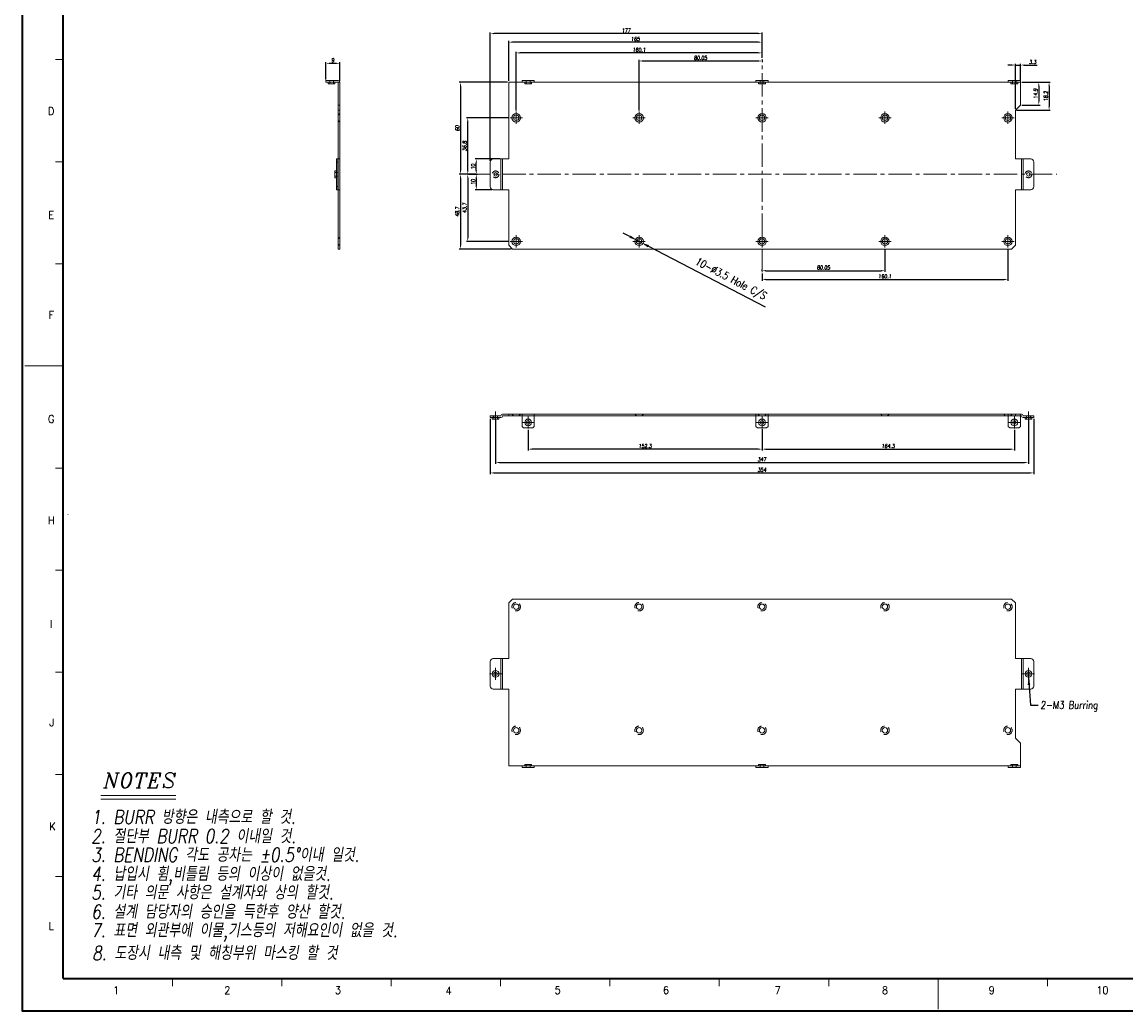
# Model space of a CAD drawing. Header units: millimetres. Extents: x 4497 to 11741, y 5958 to 12619.
# Tile 126 of 256: x 6067 to 6786, y 7598 to 8242. Entities that reach past the tile are written whole.
import ezdxf
from ezdxf.enums import TextEntityAlignment as Align

# ---------------------------------------------------------------- set-up
doc = ezdxf.new("R2010")
doc.units = ezdxf.units.MM
doc.header["$LTSCALE"] = 0.8
doc.header["$PDMODE"] = 3
doc.header["$PDSIZE"] = 0.3125
for name, pattern in [('CENTER', [50.8, 31.75, -6.35, 6.35, -6.35]), ('CENTER2', [28.575, 19.05, -3.175, 3.175, -3.175]), ('HIDDEN', [9.525, 6.35, -3.175])]:
    doc.linetypes.add(name, pattern=pattern)
doc.layers.get('0').update_dxf_attribs({"linetype": 'CONTINUOUS', "lineweight": 0})
doc.layers.get('Defpoints').update_dxf_attribs({"linetype": 'CONTINUOUS', "lineweight": 0})
for name, color, linetype, lineweight in [('1', 2, 'CENTER', 0), ('2', 3, 'CONTINUOUS', 0), ('3', 5, 'HIDDEN', 0), ('4', 1, 'CENTER2', 9)]:
    doc.layers.add(name, color=color, linetype=linetype, lineweight=lineweight)
doc.styles.add('A', font='ITALIC', dxfattribs={"height": 3})
doc.styles.add('linetech', font='romans.shx', dxfattribs={"width": 0.8, "oblique": 10, "bigfont": 'whgtxt.shx'})
doc.styles.get("Standard").update_dxf_attribs({"font": 'romans.shx', "width": 0.8, "oblique": 5, "bigfont": 'whgtxt.shx'})
doc.dimstyles.get("Standard").update_dxf_attribs({"dimtxt": 2.5, "dimasz": 2.5, "dimexe": 0.8, "dimexo": 0.8, "dimgap": 0.8, "dimtad": 1, "dimdsep": 46, "dimtxsty": 'Standard', "dimcen": 0, "dimclrd": 3, "dimclre": 3, "dimclrt": 3, "dimazin": 0, "dimtp": 0.001, "dimtm": 0.001, "dimtfac": 1, "dimtmove": 0, "dimatfit": 3, "dimfxl": 0, "dimtolj": 1, "dimarcsym": 0})

# ---------------------------------------------------------------- blocks, each defined once
blk = doc.blocks.new('*D118')
at = {"layer": '2', "color": 3, "lineweight": -2}
for p, q in [((6463.01, 8102.5), (6458.57, 8104.8)), ((6467.45, 8100.19), (6470.55, 8098.58)), ((6551.27, 8056.6), (6474.99, 8096.27))]:
    blk.add_line(p, q, dxfattribs=at)
at = {"layer": '2', "color": 3}
for points in [[(6463.4, 8103.24), (6462.63, 8101.76), (6467.45, 8100.19)], [(6475.37, 8097.01), (6474.6, 8095.53), (6470.55, 8098.58)]]:
    blk.add_solid(points, dxfattribs=at)
at = {"layer": 'Defpoints', "color": 0}
for p in [(6467.45, 8100.19), (6470.55, 8098.58)]:
    blk.add_point(p, dxfattribs=at)
at = {"layer": '2', "color": 3, "insert": (6528.41, 8074.58), "char_height": 5, "attachment_point": 5, "rotation": 332.52285}
blk.add_mtext('\\A1;10-∅3.5 Hole C/S', dxfattribs=at)
blk = doc.blocks.new('X')
at = {"layer": '1'}
for p, q in [((5247.84, 13723.59), (5255.84, 13723.59)), ((5251.84, 13719.59), (5251.84, 13727.59))]:
    blk.add_line(p, q, dxfattribs=at)
blk = doc.blocks.new('*D580')
at = {"layer": '2', "color": 3, "lineweight": -2}
for p, q in [((6396.75, 7976.71), (6396.75, 7963.32)), ((6549.05, 7976.71), (6549.05, 7963.32)), ((6546.55, 7964.12), (6399.25, 7964.12))]:
    blk.add_line(p, q, dxfattribs=at)
at = {"layer": '2', "color": 3}
for points in [[(6399.25, 7964.53), (6399.25, 7963.7), (6396.75, 7964.12)], [(6546.55, 7964.53), (6546.55, 7963.7), (6549.05, 7964.12)]]:
    blk.add_solid(points, dxfattribs=at)
at = {"layer": 'Defpoints', "color": 0}
for p in [(6396.75, 7977.51), (6549.05, 7977.51), (6396.75, 7964.12)]:
    blk.add_point(p, dxfattribs=at)
at = {"layer": '2', "color": 3, "insert": (6472.9, 7966.17), "char_height": 2.5, "attachment_point": 5}
blk.add_mtext('\\A1;152.3', dxfattribs=at)
blk = doc.blocks.new('*D581')
at = {"layer": '2', "color": 3, "lineweight": -2}
for p, q in [((6549.05, 7977.11), (6549.05, 7963.32)), ((6713.35, 7976.71), (6713.35, 7963.32)), ((6551.55, 7964.12), (6710.85, 7964.12))]:
    blk.add_line(p, q, dxfattribs=at)
at = {"layer": '2', "color": 3}
for points in [[(6551.55, 7964.53), (6551.55, 7963.7), (6549.05, 7964.12)], [(6710.85, 7964.53), (6710.85, 7963.7), (6713.35, 7964.12)]]:
    blk.add_solid(points, dxfattribs=at)
at = {"layer": 'Defpoints', "color": 0}
for p in [(6549.05, 7977.91), (6713.35, 7977.51), (6713.35, 7964.12)]:
    blk.add_point(p, dxfattribs=at)
at = {"layer": '2', "color": 3, "insert": (6631.2, 7966.17), "char_height": 2.5, "attachment_point": 5}
blk.add_mtext('\\A1;164.3', dxfattribs=at)
blk = doc.blocks.new('*D587')
at = {"layer": '2', "color": 3, "lineweight": -2}
for p, q in [((6265.09, 8204.88), (6265.09, 8216.16)), ((6267.59, 8215.36), (6271.59, 8215.36)), ((6274.09, 8203.88), (6274.09, 8216.16))]:
    blk.add_line(p, q, dxfattribs=at)
at = {"layer": '2', "color": 3}
for points in [[(6267.59, 8215.77), (6267.59, 8214.94), (6265.09, 8215.36)], [(6271.59, 8215.77), (6271.59, 8214.94), (6274.09, 8215.36)]]:
    blk.add_solid(points, dxfattribs=at)
at = {"layer": 'Defpoints', "color": 0}
for p in [(6274.09, 8215.36), (6265.09, 8204.08), (6274.09, 8203.08)]:
    blk.add_point(p, dxfattribs=at)
at = {"layer": '2', "color": 3, "insert": (6269.59, 8217.41), "char_height": 2.5, "attachment_point": 5}
blk.add_mtext('\\A1;9', dxfattribs=at)
blk = doc.blocks.new('*D588')
at = {"layer": '2', "color": 3, "lineweight": -2}
for p, q in [((6356.25, 8143.08), (6351.87, 8143.08)), ((6352.67, 8140.58), (6352.67, 8096.88)), ((6385.75, 8094.38), (6351.87, 8094.38))]:
    blk.add_line(p, q, dxfattribs=at)
at = {"layer": '2', "color": 3}
for points in [[(6352.25, 8140.58), (6353.08, 8140.58), (6352.67, 8143.08)], [(6352.25, 8096.88), (6353.08, 8096.88), (6352.67, 8094.38)]]:
    blk.add_solid(points, dxfattribs=at)
at = {"layer": 'Defpoints', "color": 0}
for p in [(6357.05, 8143.08), (6352.67, 8094.38), (6386.55, 8094.38)]:
    blk.add_point(p, dxfattribs=at)
at = {"layer": '2', "color": 3, "insert": (6350.62, 8118.73), "char_height": 2.5, "attachment_point": 5, "rotation": 90}
blk.add_mtext('\\A1;48.7', dxfattribs=at)
blk = doc.blocks.new('*D589')
at = {"layer": '2', "color": 3, "lineweight": -2}
for p, q in [((6357.41, 8140.58), (6357.41, 8101.88)), ((6357.85, 8143.08), (6358.21, 8143.08)), ((6384.15, 8099.38), (6356.61, 8099.38))]:
    blk.add_line(p, q, dxfattribs=at)
at = {"layer": '2', "color": 3}
for points in [[(6357, 8140.58), (6357.83, 8140.58), (6357.41, 8143.08)], [(6357, 8101.88), (6357.83, 8101.88), (6357.41, 8099.38)]]:
    blk.add_solid(points, dxfattribs=at)
at = {"layer": 'Defpoints', "color": 0}
for p in [(6357.05, 8143.08), (6357.41, 8099.38), (6384.95, 8099.38)]:
    blk.add_point(p, dxfattribs=at)
at = {"layer": '2', "color": 3, "insert": (6355.36, 8121.23), "char_height": 2.5, "attachment_point": 5, "rotation": 90}
blk.add_mtext('\\A1;43.7', dxfattribs=at)
blk = doc.blocks.new('*D590')
at = {"layer": '2', "color": 3, "lineweight": -2}
for p, q in [((6357.85, 8143.08), (6363.75, 8143.08)), ((6362.95, 8140.58), (6362.95, 8135.58)), ((6373.25, 8133.08), (6362.15, 8133.08))]:
    blk.add_line(p, q, dxfattribs=at)
at = {"layer": '2', "color": 3}
for points in [[(6362.53, 8140.58), (6363.36, 8140.58), (6362.95, 8143.08)], [(6362.53, 8135.58), (6363.36, 8135.58), (6362.95, 8133.08)]]:
    blk.add_solid(points, dxfattribs=at)
at = {"layer": 'Defpoints', "color": 0}
for p in [(6357.05, 8143.08), (6362.95, 8133.08), (6374.05, 8133.08)]:
    blk.add_point(p, dxfattribs=at)
at = {"layer": '2', "color": 3, "insert": (6360.9, 8138.08), "char_height": 2.5, "attachment_point": 5, "rotation": 90}
blk.add_mtext('\\A1;10', dxfattribs=at)
blk = doc.blocks.new('*D591')
at = {"layer": '2', "color": 3, "lineweight": -2}
for p, q in [((6378.25, 8153.08), (6362.15, 8153.08)), ((6362.95, 8145.58), (6362.95, 8150.58)), ((6357.85, 8143.08), (6363.75, 8143.08))]:
    blk.add_line(p, q, dxfattribs=at)
at = {"layer": '2', "color": 3}
for points in [[(6362.53, 8150.58), (6363.36, 8150.58), (6362.95, 8153.08)], [(6362.53, 8145.58), (6363.36, 8145.58), (6362.95, 8143.08)]]:
    blk.add_solid(points, dxfattribs=at)
at = {"layer": 'Defpoints', "color": 0}
for p in [(6362.95, 8153.08), (6379.05, 8153.08), (6357.05, 8143.08)]:
    blk.add_point(p, dxfattribs=at)
at = {"layer": '2', "color": 3, "insert": (6360.9, 8148.08), "char_height": 2.5, "attachment_point": 5, "rotation": 90}
blk.add_mtext('\\A1;10', dxfattribs=at)
blk = doc.blocks.new('*D592')
at = {"layer": '2', "color": 3, "lineweight": -2}
for p, q in [((6384.15, 8179.88), (6356.61, 8179.88)), ((6357.41, 8145.58), (6357.41, 8177.38)), ((6357.85, 8143.08), (6358.21, 8143.08))]:
    blk.add_line(p, q, dxfattribs=at)
at = {"layer": '2', "color": 3}
for points in [[(6357, 8177.38), (6357.83, 8177.38), (6357.41, 8179.88)], [(6357, 8145.58), (6357.83, 8145.58), (6357.41, 8143.08)]]:
    blk.add_solid(points, dxfattribs=at)
at = {"layer": 'Defpoints', "color": 0}
for p in [(6357.41, 8179.88), (6384.95, 8179.88), (6357.05, 8143.08)]:
    blk.add_point(p, dxfattribs=at)
at = {"layer": '2', "color": 3, "insert": (6355.36, 8161.48), "char_height": 2.5, "attachment_point": 5, "rotation": 90}
blk.add_mtext('\\A1;36.8', dxfattribs=at)
blk = doc.blocks.new('*D593')
at = {"layer": '2', "color": 3, "lineweight": -2}
for p, q in [((6383.25, 8203.08), (6351.87, 8203.08)), ((6352.67, 8200.58), (6352.67, 8145.58)), ((6362.95, 8143.08), (6351.87, 8143.08))]:
    blk.add_line(p, q, dxfattribs=at)
at = {"layer": '2', "color": 3}
for points in [[(6352.25, 8200.58), (6353.08, 8200.58), (6352.67, 8203.08)], [(6352.25, 8145.58), (6353.08, 8145.58), (6352.67, 8143.08)]]:
    blk.add_solid(points, dxfattribs=at)
at = {"layer": 'Defpoints', "color": 0}
for p in [(6384.05, 8203.08), (6352.67, 8143.08), (6363.75, 8143.08)]:
    blk.add_point(p, dxfattribs=at)
at = {"layer": '2', "color": 3, "insert": (6350.62, 8173.08), "char_height": 2.5, "attachment_point": 5, "rotation": 90}
blk.add_mtext('\\A1;60', dxfattribs=at)
blk = doc.blocks.new('*D594')
at = {"layer": '2', "color": 3, "lineweight": -2}
for p, q in [((6629.1, 8094.58), (6629.1, 8079.52)), ((6549.05, 8080.18), (6549.05, 8081.12)), ((6551.55, 8080.32), (6626.6, 8080.32))]:
    blk.add_line(p, q, dxfattribs=at)
at = {"layer": '2', "color": 3}
for points in [[(6551.55, 8080.74), (6551.55, 8079.9), (6549.05, 8080.32)], [(6626.6, 8080.74), (6626.6, 8079.9), (6629.1, 8080.32)]]:
    blk.add_solid(points, dxfattribs=at)
at = {"layer": 'Defpoints', "color": 0}
for p in [(6629.1, 8095.38), (6629.1, 8080.32), (6549.05, 8079.38)]:
    blk.add_point(p, dxfattribs=at)
at = {"layer": '2', "color": 3, "insert": (6589.07, 8082.37), "char_height": 2.5, "attachment_point": 5}
blk.add_mtext('\\A1;80.05', dxfattribs=at)
blk = doc.blocks.new('*D595')
at = {"layer": '2', "color": 3, "lineweight": -2}
for p, q in [((6709.15, 8094.58), (6709.15, 8073.82)), ((6549.05, 8078.58), (6549.05, 8073.82)), ((6551.55, 8074.62), (6706.65, 8074.62))]:
    blk.add_line(p, q, dxfattribs=at)
at = {"layer": '2', "color": 3}
for points in [[(6551.55, 8075.04), (6551.55, 8074.2), (6549.05, 8074.62)], [(6706.65, 8075.04), (6706.65, 8074.2), (6709.15, 8074.62)]]:
    blk.add_solid(points, dxfattribs=at)
at = {"layer": 'Defpoints', "color": 0}
for p in [(6709.15, 8095.38), (6549.05, 8079.38), (6709.15, 8074.62)]:
    blk.add_point(p, dxfattribs=at)
at = {"layer": '2', "color": 3, "insert": (6629.1, 8076.67), "char_height": 2.5, "attachment_point": 5}
blk.add_mtext('\\A1;160.1', dxfattribs=at)
blk = doc.blocks.new('*D596')
at = {"layer": '2', "color": 3, "lineweight": -2}
for p, q in [((6469, 8184.68), (6469, 8217.67)), ((6546.55, 8216.87), (6471.5, 8216.87)), ((6549.05, 8217.28), (6549.05, 8216.07))]:
    blk.add_line(p, q, dxfattribs=at)
at = {"layer": '2', "color": 3}
for points in [[(6471.5, 8217.29), (6471.5, 8216.45), (6469, 8216.87)], [(6546.55, 8217.29), (6546.55, 8216.45), (6549.05, 8216.87)]]:
    blk.add_solid(points, dxfattribs=at)
at = {"layer": 'Defpoints', "color": 0}
for p in [(6469, 8216.87), (6549.05, 8218.08), (6469, 8183.88)]:
    blk.add_point(p, dxfattribs=at)
at = {"layer": '2', "color": 3, "insert": (6509.02, 8218.92), "char_height": 2.5, "attachment_point": 5}
blk.add_mtext('\\A1;80.05', dxfattribs=at)
blk = doc.blocks.new('*D597')
at = {"layer": '2', "color": 3, "lineweight": -2}
for p, q in [((6388.95, 8184.68), (6388.95, 8222.95)), ((6546.55, 8222.15), (6391.45, 8222.15)), ((6549.05, 8218.88), (6549.05, 8222.95))]:
    blk.add_line(p, q, dxfattribs=at)
at = {"layer": '2', "color": 3}
for points in [[(6391.45, 8222.56), (6391.45, 8221.73), (6388.95, 8222.15)], [(6546.55, 8222.56), (6546.55, 8221.73), (6549.05, 8222.15)]]:
    blk.add_solid(points, dxfattribs=at)
at = {"layer": 'Defpoints', "color": 0}
for p in [(6388.95, 8222.15), (6549.05, 8218.08), (6388.95, 8183.88)]:
    blk.add_point(p, dxfattribs=at)
at = {"layer": '2', "color": 3, "insert": (6469, 8224.2), "char_height": 2.5, "attachment_point": 5}
blk.add_mtext('\\A1;160.1', dxfattribs=at)
blk = doc.blocks.new('*D598')
at = {"layer": '2', "color": 3, "lineweight": -2}
for p, q in [((6718.15, 8203.08), (6730.07, 8203.08)), ((6729.27, 8200.58), (6729.27, 8190.68)), ((6718.15, 8188.18), (6730.07, 8188.18))]:
    blk.add_line(p, q, dxfattribs=at)
at = {"layer": '2', "color": 3}
for points in [[(6728.85, 8200.58), (6729.68, 8200.58), (6729.27, 8203.08)], [(6728.85, 8190.68), (6729.68, 8190.68), (6729.27, 8188.18)]]:
    blk.add_solid(points, dxfattribs=at)
at = {"layer": 'Defpoints', "color": 0}
for p in [(6717.35, 8203.08), (6717.35, 8188.18), (6729.27, 8188.18)]:
    blk.add_point(p, dxfattribs=at)
at = {"layer": '2', "color": 3, "insert": (6727.22, 8195.63), "char_height": 2.5, "attachment_point": 5, "rotation": 90}
blk.add_mtext('\\A1;14.9', dxfattribs=at)
blk = doc.blocks.new('*D599')
at = {"layer": '2', "color": 3, "lineweight": -2}
for p, q in [((6718.15, 8203.08), (6736.76, 8203.08)), ((6735.96, 8200.58), (6735.96, 8187.38)), ((6714.85, 8184.88), (6736.76, 8184.88))]:
    blk.add_line(p, q, dxfattribs=at)
at = {"layer": '2', "color": 3}
for points in [[(6735.55, 8200.58), (6736.38, 8200.58), (6735.96, 8203.08)], [(6735.55, 8187.38), (6736.38, 8187.38), (6735.96, 8184.88)]]:
    blk.add_solid(points, dxfattribs=at)
at = {"layer": 'Defpoints', "color": 0}
for p in [(6717.35, 8203.08), (6714.05, 8184.88), (6735.96, 8184.88)]:
    blk.add_point(p, dxfattribs=at)
at = {"layer": '2', "color": 3, "insert": (6733.91, 8193.98), "char_height": 2.5, "attachment_point": 5, "rotation": 90}
blk.add_mtext('\\A1;18.2', dxfattribs=at)
blk = doc.blocks.new('*D600')
at = {"layer": '2', "color": 3, "lineweight": -2}
for p, q in [((6711.55, 8214.22), (6709.05, 8214.22)), ((6714.05, 8185.68), (6714.05, 8215.02)), ((6714.05, 8214.22), (6717.35, 8214.22)), ((6717.35, 8203.88), (6717.35, 8215.02)), ((6719.85, 8214.22), (6728.22, 8214.22))]:
    blk.add_line(p, q, dxfattribs=at)
at = {"layer": '2', "color": 3}
for points in [[(6711.55, 8214.64), (6711.55, 8213.81), (6714.05, 8214.22)], [(6719.85, 8214.64), (6719.85, 8213.81), (6717.35, 8214.22)]]:
    blk.add_solid(points, dxfattribs=at)
at = {"layer": 'Defpoints', "color": 0}
for p in [(6717.35, 8214.22), (6717.35, 8203.08), (6714.05, 8184.88)]:
    blk.add_point(p, dxfattribs=at)
at = {"layer": '2', "color": 3, "insert": (6725.29, 8216.27), "char_height": 2.5, "attachment_point": 5}
blk.add_mtext('\\A1;3.3', dxfattribs=at)
blk = doc.blocks.new('*D601')
at = {"layer": '2', "color": 3, "lineweight": -2}
for p, q in [((6372.05, 7983.91), (6372.05, 7947.83)), ((6726.05, 7983.91), (6726.05, 7947.83)), ((6374.55, 7948.63), (6723.55, 7948.63))]:
    blk.add_line(p, q, dxfattribs=at)
at = {"layer": '2', "color": 3}
for points in [[(6374.55, 7949.04), (6374.55, 7948.21), (6372.05, 7948.63)], [(6723.55, 7949.04), (6723.55, 7948.21), (6726.05, 7948.63)]]:
    blk.add_solid(points, dxfattribs=at)
at = {"layer": 'Defpoints', "color": 0}
for p in [(6372.05, 7984.71), (6726.05, 7984.71), (6726.05, 7948.63)]:
    blk.add_point(p, dxfattribs=at)
at = {"layer": '2', "color": 3, "insert": (6549.05, 7950.68), "char_height": 2.5, "attachment_point": 5}
blk.add_mtext('\\A1;354', dxfattribs=at)
blk = doc.blocks.new('*D602')
at = {"layer": '2', "color": 3, "lineweight": -2}
for p, q in [((6384.05, 8203.88), (6384.05, 8229.94)), ((6546.55, 8229.14), (6386.55, 8229.14)), ((6549.05, 8218.88), (6549.05, 8229.94))]:
    blk.add_line(p, q, dxfattribs=at)
at = {"layer": '2', "color": 3}
for points in [[(6386.55, 8229.56), (6386.55, 8228.72), (6384.05, 8229.14)], [(6546.55, 8229.56), (6546.55, 8228.72), (6549.05, 8229.14)]]:
    blk.add_solid(points, dxfattribs=at)
at = {"layer": 'Defpoints', "color": 0}
for p in [(6384.05, 8229.14), (6549.05, 8218.08), (6384.05, 8203.08)]:
    blk.add_point(p, dxfattribs=at)
at = {"layer": '2', "color": 3, "insert": (6466.55, 8231.19), "char_height": 2.5, "attachment_point": 5}
blk.add_mtext('\\A1;165', dxfattribs=at)
blk = doc.blocks.new('*D603')
at = {"layer": '2', "color": 3, "lineweight": -2}
for p, q in [((6372.05, 8151.88), (6372.05, 8235.5)), ((6546.55, 8234.7), (6374.55, 8234.7)), ((6549.05, 8218.88), (6549.05, 8235.5))]:
    blk.add_line(p, q, dxfattribs=at)
at = {"layer": '2', "color": 3}
for points in [[(6374.55, 8235.12), (6374.55, 8234.29), (6372.05, 8234.7)], [(6546.55, 8235.12), (6546.55, 8234.29), (6549.05, 8234.7)]]:
    blk.add_solid(points, dxfattribs=at)
at = {"layer": 'Defpoints', "color": 0}
for p in [(6372.05, 8234.7), (6549.05, 8218.08), (6372.05, 8151.08)]:
    blk.add_point(p, dxfattribs=at)
at = {"layer": '2', "color": 3, "insert": (6460.55, 8236.75), "char_height": 2.5, "attachment_point": 5}
blk.add_mtext('\\A1;177', dxfattribs=at)
blk = doc.blocks.new('*D604')
at = {"layer": '2', "color": 3, "lineweight": -2}
for p, q in [((6375.55, 7982.91), (6375.55, 7954.65)), ((6722.55, 7982.91), (6722.55, 7954.65)), ((6378.05, 7955.45), (6720.05, 7955.45))]:
    blk.add_line(p, q, dxfattribs=at)
at = {"layer": '2', "color": 3}
for points in [[(6378.05, 7955.87), (6378.05, 7955.04), (6375.55, 7955.45)], [(6720.05, 7955.87), (6720.05, 7955.04), (6722.55, 7955.45)]]:
    blk.add_solid(points, dxfattribs=at)
at = {"layer": 'Defpoints', "color": 0}
for p in [(6375.55, 7983.71), (6722.55, 7983.71), (6722.55, 7955.45)]:
    blk.add_point(p, dxfattribs=at)
at = {"layer": '2', "color": 3, "insert": (6549.05, 7957.5), "char_height": 2.5, "attachment_point": 5}
blk.add_mtext('\\A1;347', dxfattribs=at)

msp = doc.modelspace()

# ---------------------------------------------------------------- linework, layer by layer
at = {"color": 7, "linetype": 'Continuous', "lineweight": 35}
for q in [(6093.902, 8417.228), (7233.429, 7619.36)]:
    msp.add_line((6093.902, 7619.36), q, dxfattribs=at)
at = {"color": 7, "linetype": 'Continuous'}
for p, q in [((6088.922, 8217.761), (6093.902, 8217.761)), ((6088.922, 8151.272), (6093.902, 8151.272)), ((6088.922, 8084.783), (6093.902, 8084.783)), ((6069, 8018.294), (6093.902, 8018.294)), ((6088.922, 7951.805), (6093.902, 7951.805)), ((6088.922, 7885.316), (6093.902, 7885.316)), ((6088.922, 7818.827), (6093.902, 7818.827)), ((6088.922, 7752.338), (6093.902, 7752.338)), ((6088.922, 7685.849), (6093.902, 7685.849)), ((6165.123, 7614.379), (6165.123, 7619.36)), ((6236.343, 7614.379), (6236.343, 7619.36)), ((6307.564, 7614.379), (6307.564, 7619.36)), ((6378.784, 7614.379), (6378.784, 7619.36)), ((6450.004, 7614.379), (6450.004, 7619.36)), ((6521.225, 7614.379), (6521.225, 7619.36)), ((6592.445, 7614.379), (6592.445, 7619.36)), ((6663.666, 7599.438), (6663.666, 7619.36)), ((6684.781, 7619.36), (6898.442, 7619.36)), ((6684.781, 7619.36), (6898.442, 7619.36)), ((6733.49, 7619.36), (6898.442, 7619.36)), ((6734.886, 7614.379), (6734.886, 7619.36))]:
    msp.add_line(p, q, dxfattribs=at)
at = {"linetype": 'Continuous'}
for p, q in [((6265.086, 8203.083), (6265.086, 8204.083)), ((6265.086, 8204.083), (6273.086, 8204.083)), ((6265.086, 8203.083), (6274.086, 8203.083)), ((6266.486, 8202.083), (6266.486, 8203.083)), ((6266.486, 8202.083), (6270.886, 8202.083)), ((6270.886, 8202.083), (6270.886, 8203.083)), ((6273.086, 8094.383), (6273.086, 8203.083)), ((6274.086, 8203.083), (6274.086, 8094.383)), ((6384.05, 8203.083), (6384.05, 8153.083)), ((6384.05, 8203.083), (6717.35, 8203.083)), ((6392.75, 8203.083), (6392.75, 8204.083)), ((6392.75, 8204.083), (6400.75, 8204.083)), ((6400.75, 8203.083), (6400.75, 8204.083)), ((6545.05, 8204.083), (6545.05, 8203.083)), ((6545.05, 8204.083), (6553.05, 8204.083)), ((6553.05, 8203.083), (6553.05, 8204.083)), ((6709.35, 8204.083), (6717.35, 8204.083)), ((6709.35, 8204.083), (6709.35, 8203.083)), ((6717.35, 8204.083), (6717.35, 8188.183)), ((6717.35, 8188.183), (6714.05, 8184.883)), ((6714.05, 8153.083), (6714.05, 8184.883)), ((6271.886, 8133.083), (6271.886, 8153.083)), ((6271.886, 8153.083), (6274.086, 8153.083)), ((6272.886, 8133.083), (6272.886, 8153.083)), ((6374.05, 8153.083), (6384.05, 8153.083)), ((6379.05, 8153.083), (6379.05, 8133.083)), ((6380.05, 8153.083), (6380.05, 8133.083)), ((6714.05, 8153.083), (6724.05, 8153.083)), ((6718.05, 8133.083), (6718.05, 8153.083)), ((6719.05, 8133.083), (6719.05, 8153.083)), ((6270.886, 8145.283), (6271.886, 8145.283)), ((6270.886, 8145.283), (6270.886, 8140.883)), ((6271.886, 8151.083), (6272.886, 8151.083)), ((6372.05, 8135.083), (6372.05, 8151.083)), ((6726.05, 8135.083), (6726.05, 8151.083)), ((6270.886, 8140.883), (6271.886, 8140.883)), ((6272.886, 8135.083), (6271.886, 8135.083)), ((6274.086, 8133.083), (6271.886, 8133.083)), ((6374.05, 8133.083), (6384.05, 8133.083)), ((6384.05, 8133.083), (6384.05, 8096.883)), ((6714.05, 8133.083), (6724.05, 8133.083)), ((6714.05, 8096.883), (6714.05, 8133.083)), ((6274.086, 8096.883), (6273.086, 8096.883)), ((6274.086, 8094.383), (6273.086, 8094.383)), ((6384.05, 8096.883), (6386.55, 8094.383)), ((6386.55, 8094.383), (6711.55, 8094.383)), ((6711.55, 8094.383), (6714.05, 8096.883)), ((6380.05, 7986.915), (6718.05, 7986.915)), ((6384.05, 7986.915), (6384.05, 7985.915)), ((6386.55, 7986.915), (6386.55, 7985.915)), ((6711.55, 7985.915), (6711.55, 7986.915)), ((6714.05, 7985.915), (6714.05, 7986.915)), ((6372.05, 7985.715), (6372.05, 7984.715)), ((6372.05, 7985.715), (6379.05, 7985.715)), ((6372.05, 7984.715), (6379.05, 7984.715)), ((6373.35, 7984.715), (6373.35, 7983.715)), ((6373.35, 7983.715), (6377.75, 7983.715)), ((6374.05, 7985.715), (6374.05, 7984.715)), ((6377.75, 7984.715), (6377.75, 7983.715)), ((6379.05, 7985.915), (6379.05, 7985.715)), ((6380.05, 7985.715), (6380.05, 7985.915)), ((6380.05, 7985.915), (6718.05, 7985.915)), ((6392.75, 7978.915), (6392.75, 7985.915)), ((6400.75, 7985.915), (6400.75, 7978.915)), ((6545.05, 7978.915), (6545.05, 7985.915)), ((6553.05, 7985.915), (6553.05, 7978.915)), ((6709.35, 7978.915), (6709.35, 7985.915)), ((6717.35, 7985.915), (6717.35, 7978.915)), ((6718.05, 7985.915), (6718.05, 7985.715)), ((6719.05, 7985.715), (6719.05, 7985.915)), ((6719.05, 7985.715), (6726.05, 7985.715)), ((6719.05, 7984.715), (6726.05, 7984.715)), ((6720.35, 7984.715), (6720.35, 7983.715)), ((6720.35, 7983.715), (6724.75, 7983.715)), ((6724.05, 7984.715), (6724.05, 7985.715)), ((6724.75, 7984.715), (6724.75, 7983.715)), ((6726.05, 7984.715), (6726.05, 7985.715)), ((6393.75, 7977.915), (6392.75, 7978.915)), ((6399.75, 7977.915), (6393.75, 7977.915)), ((6399.75, 7977.915), (6400.75, 7978.915)), ((6546.05, 7977.915), (6545.05, 7978.915)), ((6552.05, 7977.915), (6546.05, 7977.915)), ((6552.05, 7977.915), (6553.05, 7978.915)), ((6710.35, 7977.915), (6709.35, 7978.915)), ((6716.35, 7977.915), (6710.35, 7977.915)), ((6716.35, 7977.915), (6717.35, 7978.915)), ((6386.55, 7866.512), (6384.05, 7864.012)), ((6386.55, 7866.512), (6711.55, 7866.512)), ((6714.05, 7864.012), (6711.55, 7866.512)), ((6384.05, 7827.812), (6384.05, 7864.012)), ((6714.05, 7864.012), (6714.05, 7827.812)), ((6372.05, 7825.812), (6372.05, 7809.812)), ((6374.05, 7827.812), (6384.05, 7827.812)), ((6379.05, 7827.812), (6379.05, 7807.812)), ((6380.05, 7827.812), (6380.05, 7807.812)), ((6714.05, 7827.812), (6724.05, 7827.812)), ((6718.05, 7827.812), (6718.05, 7807.812)), ((6719.05, 7827.812), (6719.05, 7807.812)), ((6726.05, 7825.812), (6726.05, 7809.812)), ((6374.05, 7807.812), (6384.05, 7807.812)), ((6384.05, 7757.812), (6384.05, 7807.812)), ((6714.05, 7807.812), (6724.05, 7807.812)), ((6714.05, 7807.812), (6714.05, 7776.012)), ((6717.35, 7772.712), (6714.05, 7776.012)), ((6717.35, 7772.712), (6717.35, 7756.812)), ((6717.35, 7757.812), (6384.05, 7757.812)), ((6392.75, 7757.812), (6392.75, 7756.812)), ((6400.75, 7756.812), (6392.75, 7756.812)), ((6394.55, 7757.812), (6394.55, 7758.812)), ((6398.95, 7758.812), (6394.55, 7758.812)), ((6398.95, 7757.812), (6398.95, 7758.812)), ((6400.75, 7757.812), (6400.75, 7756.812)), ((6545.05, 7757.812), (6545.05, 7756.812)), ((6553.05, 7756.812), (6545.05, 7756.812)), ((6551.25, 7758.812), (6546.85, 7758.812)), ((6546.85, 7757.812), (6546.85, 7758.812)), ((6551.25, 7757.812), (6551.25, 7758.812)), ((6553.05, 7757.812), (6553.05, 7756.812)), ((6709.35, 7757.812), (6709.35, 7756.812)), ((6717.35, 7756.812), (6709.35, 7756.812)), ((6715.55, 7758.812), (6711.15, 7758.812)), ((6711.15, 7757.812), (6711.15, 7758.812)), ((6715.55, 7757.812), (6715.55, 7758.812))]:
    msp.add_line(p, q, dxfattribs=at)
at = {"color": 7, "linetype": 'Continuous', "lineweight": 35}
msp.add_lwpolyline([(7255.176, 8438.294), (6067.176, 8438.294), (6067.176, 7598.294), (7255.176, 7598.294)], close=True, dxfattribs=at)
at = {"linetype": 'Continuous'}
for centre, radius in [((6388.95, 8179.883), 2.75), ((6388.95, 8179.883), 1.75), ((6469, 8179.883), 2.75), ((6469, 8179.883), 1.75), ((6549.05, 8179.883), 2.75), ((6549.05, 8179.883), 1.75), ((6629.1, 8179.883), 2.75), ((6629.1, 8179.883), 1.75), ((6709.15, 8179.883), 2.75), ((6709.15, 8179.883), 1.75), ((6375.55, 8143.083), 1.2), ((6722.55, 8143.083), 1.2), ((6388.95, 8099.383), 2.75), ((6469, 8099.383), 2.75), ((6549.05, 8099.383), 2.75), ((6629.1, 8099.383), 2.75), ((6709.15, 8099.383), 2.75), ((6388.95, 8099.383), 1.75), ((6469, 8099.383), 1.75), ((6549.05, 8099.383), 1.75), ((6629.1, 8099.383), 1.75), ((6709.15, 8099.383), 1.75), ((6396.75, 7981.515), 2.2), ((6396.75, 7981.515), 1.2), ((6549.05, 7981.515), 2.2), ((6549.05, 7981.515), 1.2), ((6713.35, 7981.515), 2.2), ((6713.35, 7981.515), 1.2), ((6388.95, 7861.512), 1.75), ((6469, 7861.512), 1.75), ((6549.05, 7861.512), 1.75), ((6629.1, 7861.512), 1.75), ((6709.15, 7861.512), 1.75), ((6375.55, 7817.812), 2.2), ((6375.55, 7817.812), 1.2), ((6722.55, 7817.812), 2.2), ((6722.55, 7817.812), 1.2), ((6388.95, 7781.012), 1.75), ((6469, 7781.012), 1.75), ((6549.05, 7781.012), 1.75), ((6629.1, 7781.012), 1.75), ((6709.15, 7781.012), 1.75)]:
    msp.add_circle(centre, radius, dxfattribs=at)
for centre, radius, start, end in [((6273.086, 8203.083), 1, 0, 90), ((6374.05, 8151.083), 2, 90, 180), ((6724.05, 8151.083), 2, 0, 90), ((6374.05, 8135.083), 2, 180, 270), ((6724.05, 8135.083), 2, 270, 0), ((6380.05, 7985.915), 1, 90, 180), ((6718.05, 7985.915), 1, 0, 90), ((6379.05, 7985.715), 1, 270, 0), ((6719.05, 7985.715), 1, 180, 270), ((6374.05, 7825.812), 2, 90, 180), ((6724.05, 7825.812), 2, 0, 90), ((6374.05, 7809.812), 2, 180, 270), ((6724.05, 7809.812), 2, 270, 0)]:
    msp.add_arc(centre, radius, start, end, dxfattribs=at)
at = {"layer": '1'}
for p, q in [((6375.55, 7980.715), (6375.55, 7988.715)), ((6722.55, 7980.715), (6722.55, 7988.715))]:
    msp.add_line(p, q, dxfattribs=at)
at = {"layer": '2'}
for p, q in [((6118.534, 7738.61), (6167.301, 7738.61)), ((6118.534, 7736.174), (6167.301, 7736.174))]:
    msp.add_line(p, q, dxfattribs=at)
at = {"layer": '3'}
for p, q in [((6267.486, 8202.083), (6267.486, 8204.083)), ((6269.886, 8204.083), (6267.486, 8204.083)), ((6269.886, 8202.083), (6269.886, 8204.083)), ((6394.55, 8203.083), (6394.55, 8202.083)), ((6394.55, 8202.083), (6398.95, 8202.083)), ((6395.55, 8204.083), (6395.55, 8202.083)), ((6395.55, 8202.083), (6395.55, 8204.083)), ((6397.95, 8204.083), (6395.55, 8204.083)), ((6397.95, 8202.083), (6397.95, 8204.083)), ((6397.95, 8202.083), (6397.95, 8204.083)), ((6398.95, 8203.083), (6398.95, 8202.083)), ((6546.85, 8203.083), (6546.85, 8202.083)), ((6546.85, 8202.083), (6551.25, 8202.083)), ((6547.85, 8204.083), (6547.85, 8202.083)), ((6547.85, 8202.083), (6547.85, 8204.083)), ((6550.25, 8204.083), (6547.85, 8204.083)), ((6550.25, 8202.083), (6550.25, 8204.083)), ((6550.25, 8202.083), (6550.25, 8204.083)), ((6551.25, 8203.083), (6551.25, 8202.083)), ((6711.15, 8203.083), (6711.15, 8202.083)), ((6711.15, 8202.083), (6715.55, 8202.083)), ((6714.55, 8204.083), (6712.15, 8204.083)), ((6712.15, 8204.083), (6712.15, 8202.083)), ((6712.15, 8202.083), (6712.15, 8204.083)), ((6714.55, 8202.083), (6714.55, 8204.083)), ((6714.55, 8202.083), (6714.55, 8204.083)), ((6715.55, 8203.083), (6715.55, 8202.083)), ((6274.086, 8188.183), (6273.086, 8188.183)), ((6274.086, 8184.883), (6273.086, 8184.883)), ((6273.086, 8181.633), (6274.086, 8182.633)), ((6273.086, 8178.133), (6274.086, 8177.133)), ((6270.886, 8144.283), (6272.886, 8144.283)), ((6270.886, 8141.883), (6272.886, 8141.883)), ((6272.886, 8141.883), (6272.886, 8144.283)), ((6273.086, 8101.133), (6274.086, 8102.133)), ((6273.086, 8097.633), (6274.086, 8096.633)), ((6386.2, 7986.915), (6387.2, 7985.915)), ((6391.7, 7986.915), (6390.7, 7985.915)), ((6392.75, 7985.915), (6392.75, 7986.915)), ((6400.75, 7985.915), (6400.75, 7986.915)), ((6467.25, 7985.915), (6466.25, 7986.915)), ((6471.75, 7986.915), (6470.75, 7985.915)), ((6545.05, 7985.915), (6545.05, 7986.915)), ((6547.3, 7985.915), (6546.3, 7986.915)), ((6551.8, 7986.915), (6550.8, 7985.915)), ((6553.05, 7985.915), (6553.05, 7986.915)), ((6627.35, 7985.915), (6626.35, 7986.915)), ((6631.85, 7986.915), (6630.85, 7985.915)), ((6707.4, 7985.915), (6706.4, 7986.915)), ((6709.35, 7985.915), (6709.35, 7986.915)), ((6711.9, 7986.915), (6710.9, 7985.915)), ((6717.35, 7986.915), (6717.35, 7985.915)), ((6374.35, 7983.715), (6374.35, 7985.715)), ((6374.35, 7983.715), (6374.35, 7985.715)), ((6376.75, 7985.715), (6374.35, 7985.715)), ((6376.75, 7985.715), (6376.75, 7983.715)), ((6376.75, 7983.715), (6376.75, 7985.715)), ((6723.75, 7985.715), (6721.35, 7985.715)), ((6721.35, 7983.715), (6721.35, 7985.715)), ((6721.35, 7983.715), (6721.35, 7985.715)), ((6723.75, 7985.715), (6723.75, 7983.715)), ((6723.75, 7983.715), (6723.75, 7985.715)), ((6096.947, 7921.499), (6097.271, 7921.499)), ((6395.55, 7756.812), (6395.55, 7758.812)), ((6395.55, 7758.812), (6395.55, 7756.812)), ((6395.55, 7756.812), (6397.95, 7756.812)), ((6397.95, 7758.812), (6397.95, 7756.812)), ((6397.95, 7758.812), (6397.95, 7756.812)), ((6547.85, 7756.812), (6547.85, 7758.812)), ((6547.85, 7758.812), (6547.85, 7756.812)), ((6547.85, 7756.812), (6550.25, 7756.812)), ((6550.25, 7758.812), (6550.25, 7756.812)), ((6550.25, 7758.812), (6550.25, 7756.812)), ((6712.15, 7756.812), (6712.15, 7758.812)), ((6712.15, 7758.812), (6712.15, 7756.812)), ((6712.15, 7756.812), (6714.55, 7756.812)), ((6714.55, 7758.812), (6714.55, 7756.812)), ((6714.55, 7758.812), (6714.55, 7756.812))]:
    msp.add_line(p, q, dxfattribs=at)
for centre, radius in [((6375.55, 8143.083), 2.2), ((6722.55, 8143.083), 2.2), ((6388.95, 7861.512), 2.75), ((6469, 7861.512), 2.75), ((6549.05, 7861.512), 2.75), ((6629.1, 7861.512), 2.75), ((6709.15, 7861.512), 2.75), ((6388.95, 7781.012), 2.75), ((6469, 7781.012), 2.75), ((6549.05, 7781.012), 2.75), ((6629.1, 7781.012), 2.75), ((6709.15, 7781.012), 2.75)]:
    msp.add_circle(centre, radius, dxfattribs=at)
at = {"layer": '4'}
for p, q in [((6549.05, 8079.383), (6549.05, 8218.083)), ((6357.05, 8143.083), (6741.05, 8143.083))]:
    msp.add_line(p, q, dxfattribs=at)

# ---------------------------------------------------------------- block references
for p in [(1137.111, -5543.709), (1217.161, -5543.709), (1297.211, -5543.709), (1377.261, -5543.709), (1457.311, -5543.709), (1137.111, -5624.209), (1217.161, -5624.209), (1297.211, -5624.209), (1377.261, -5624.209), (1457.311, -5624.209), (1144.911, -5742.077), (1297.211, -5742.077), (1461.511, -5742.077), (1123.711, -5905.781), (1470.711, -5905.781)]:
    msp.add_blockref('X', p)

# ---------------------------------------------------------------- texts
at = {"color": 7, "linetype": 'Continuous', "width": 0.933333}
for s, height, p in [('D', 4.98, (6086.177, 8184.243)), ('E', 4.98, (6086.177, 8116.553)), ('F', 4.98, (6086.177, 8051.411)), ('G', 4.98, (6086.177, 7983.721)), ('H', 4.98, (6086.177, 7917.851)), ('I', 4.98, (6086.177, 7850.161)), ('J', 4.98, (6086.541, 7786.111)), ('K', 4.98, (6086.905, 7718.421)), ('L', 4.98, (6086.177, 7653.643)), ('1', 4.98, (6128.392, 7611.792)), ('2', 4.98, (6200.813, 7611.792)), ('3', 4.98, (6272.87, 7611.792)), ('4', 4.98, (6344.926, 7611.428)), ('5', 4.98, (6415.891, 7611.792)), ('6', 4.98, (6486.493, 7611.792)), ('7', 4.98, (6559.277, 7611.792)), ('8', 4.98, (6629.15, 7611.792)), ('9', 4.98, (6698.66, 7611.792)), ('10', 4.9805, (6770.716, 7611.792))]:
    msp.add_text(s, height=height, dxfattribs=at).set_placement(p, align=Align.MIDDLE_CENTER)
at = {"layer": '2', "style": 'A'}
msp.add_text('NOTES', height=9.7427, dxfattribs=at).set_placement((6120.178, 7743.489))
at = {"layer": '2', "color": 3, "lineweight": 0, "style": 'linetech', "oblique": 10, "width": 0.8}
for s, p in [('1. BURR 방향은 내측으로 할 것.', (6112.209, 7720.02)), ('2. 절단부 BURR 0.2 이내일 것.', (6112.209, 7707.493)), ('3. BENDING 각도 공차는 %%p0.5%%D이내 일것.', (6112.209, 7695.383)), ('4. 납입시 휨,비틀림 등의 이상이 없을것.', (6112.209, 7682.982)), ('5. 기타 의문 사항은 설계자와 상의 할것.', (6112.209, 7670.873)), ('6. 설계 담당자의 승인을 득한후 양산 할것.', (6112.209, 7658.346)), ('7. 표면 외관부에 이물,기스등의 저해요인이 없을 것.', (6112.209, 7646.236)), ('8. 도장시 내측 및 해칭부위 마스킹 할 것', (6112.816, 7631.443))]:
    msp.add_text(s, height=9.09316, dxfattribs=at).set_placement(p)
at = {"layer": '2', "color": 3, "insert": (6730.37, 7799.981), "char_height": 5, "attachment_point": 1}
msp.add_mtext('2-M3 Burring', dxfattribs=at)

# ---------------------------------------------------------------- dimensions: what is measured, and where the dimension line sits
at = {"layer": '2'}
for base, p1, p2, picture, middle in [((6372.05, 8234.703), (6549.05, 8218.083), (6372.05, 8151.083), '*D603', (6460.55, 8236.753)), ((6384.05, 8229.138), (6549.05, 8218.083), (6384.05, 8203.083), '*D602', (6466.55, 8231.188)), ((6388.95, 8222.146), (6549.05, 8218.083), (6388.95, 8183.883), '*D597', (6469, 8224.196)), ((6274.086, 8215.356), (6265.086, 8204.083), (6274.086, 8203.083), '*D587', (6269.586, 8217.406)), ((6469, 8216.869), (6549.05, 8218.083), (6469, 8183.883), '*D596', (6509.025, 8218.919)), ((6717.35, 8214.225), (6714.05, 8184.883), (6717.35, 8203.083), '*D600', (6725.286, 8216.275)), ((6629.1, 8080.32), (6549.05, 8079.383), (6629.1, 8095.383), '*D594', (6589.075, 8082.37)), ((6709.15, 8074.619), (6549.05, 8079.383), (6709.15, 8095.383), '*D595', (6629.1, 8076.669)), ((6722.55, 7955.452), (6375.55, 7983.715), (6722.55, 7983.715), '*D604', (6549.05, 7957.502)), ((6396.75, 7964.116), (6549.05, 7977.515), (6396.75, 7977.515), '*D580', (6472.9, 7966.166)), ((6713.35, 7964.116), (6549.05, 7977.915), (6713.35, 7977.515), '*D581', (6631.2, 7966.166))]:
    dim = msp.add_linear_dim(base=base, p1=p1, p2=p2, dimstyle='Standard', override={"dimazin": 2}, dxfattribs=at)
    dim.commit()
    dim.dimension.update_dxf_attribs({"geometry": picture, "text_midpoint": middle})
for base, p1, p2, picture, middle in [((6352.667, 8143.083), (6384.05, 8203.083), (6363.746, 8143.083), '*D593', (6350.617, 8173.083)), ((6735.963, 8184.883), (6717.35, 8203.083), (6714.05, 8184.883), '*D599', (6733.913, 8193.983)), ((6729.266, 8188.183), (6717.35, 8203.083), (6717.35, 8188.183), '*D598', (6727.216, 8195.633)), ((6357.413, 8179.883), (6357.05, 8143.083), (6384.95, 8179.883), '*D592', (6355.363, 8161.483)), ((6362.946, 8153.083), (6357.05, 8143.083), (6379.05, 8153.083), '*D591', (6360.896, 8148.083)), ((6352.667, 8094.383), (6357.05, 8143.083), (6386.55, 8094.383), '*D588', (6350.617, 8118.733)), ((6357.413, 8099.383), (6357.05, 8143.083), (6384.95, 8099.383), '*D589', (6355.363, 8121.233)), ((6362.946, 8133.083), (6357.05, 8143.083), (6374.05, 8133.083), '*D590', (6360.896, 8138.083))]:
    dim = msp.add_linear_dim(base=base, p1=p1, p2=p2, angle=90, dimstyle='Standard', override={"dimazin": 2}, dxfattribs=at)
    dim.commit()
    dim.dimension.update_dxf_attribs({"geometry": picture, "text_midpoint": middle})
dim = msp.add_diameter_dim_2p(p1=(6467.447, 8100.19), p2=(6470.552, 8098.576), text='10-<> Hole C/S', dimstyle='Standard', override={"dimscale": 2, "dimazin": 2}, dxfattribs=at)
dim.commit()
dim.dimension.update_dxf_attribs({"geometry": '*D118', "text_midpoint": (6525.916, 8069.783), "dimtype": 163})
dim = msp.add_linear_dim(base=(6726.05, 7948.628), p1=(6372.05, 7984.715), p2=(6726.05, 7984.715), dimstyle='Standard', override={"dimazin": 2}, dxfattribs=at)
dim.commit()
dim.dimension.update_dxf_attribs({"geometry": '*D601', "text_midpoint": (6549.05, 7948.628), "dimtype": 160})

# ---------------------------------------------------------------- leaders
at = {"layer": '2', "annotation_type": 0, "has_hookline": 1, "hookline_direction": 0, "text_width": 40.018}
msp.add_leader([(6722.55, 7815.612), (6723.77, 7797.481), (6728.77, 7797.481)], dimstyle='Standard', override={"dimscale": 2, "dimgap": 0.8, "dimtad": 0, "dimazin": 2}, dxfattribs=at)

doc.saveas('drawing.dxf')
